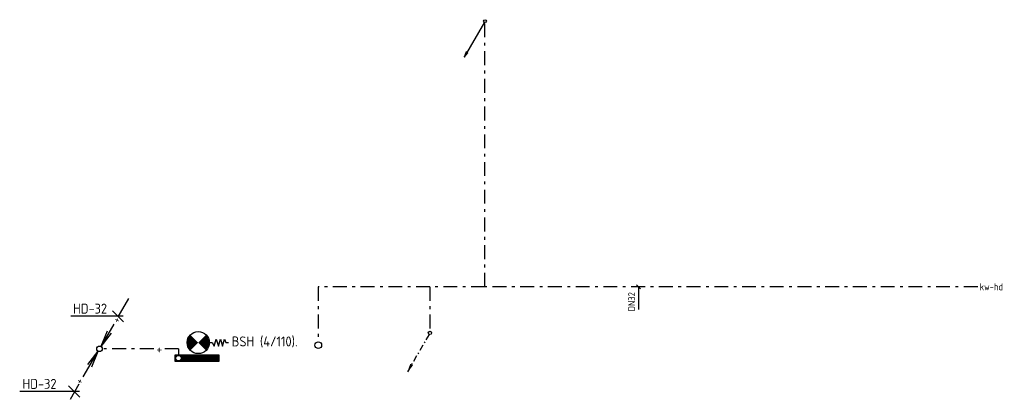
# Model space of a CAD drawing. Header units: millimetres. Extents: x -67014 to 38135, y 8979 to 53413.
# Tile 14 of 18: x -32542 to -14784, y 43259 to 50106. Entities that reach past the tile are written whole.
import ezdxf
from ezdxf.enums import TextEntityAlignment as Align

# ---------------------------------------------------------------- set-up
doc = ezdxf.new("R2010")
doc.units = ezdxf.units.MM
doc.header["$LTSCALE"] = 50
doc.linetypes.add('2322109', pattern=[10, 5, -2, 1, -2])
doc.linetypes.add('KOUDWATER', pattern=[8.4, 4.8, -1.2, 1.2, -1.2])
for name, color, linetype in [('51-LEIDING', 3, 'Continuous'), ('52-KOUD', 3, 'KOUDWATER'), ('54', 3, 'Continuous'), ('55', 3, 'Continuous'), ('SYM-W', 7, 'Continuous'), ('WL531---', 132, 'Continuous'), ('WL5310--_KW', 2, 'KOUDWATER'), ('WM530---_MATEN-B', 1, 'Continuous')]:
    doc.layers.add(name, color=color, linetype=linetype)
doc.styles.add('BURO-018', font='ISO96.shx', dxfattribs={"height": 90})
doc.styles.add('ISO', font='ISO.SHX')
doc.styles.add('MAATVOERING', font='ISO')
doc.styles.add('SA-BEMATEN', font='iso.shx')

# ---------------------------------------------------------------- blocks, each defined once
blk = doc.blocks.new('W3-44')
at = {"layer": '54', "color": 2, "const_width": 2}
for points in [[(1.29, 0.71, 0.414214), (1.29, -0.71, 1)], [(2.71, -0.71, 0.414214), (2.71, 0.71, 1)]]:
    blk.add_lwpolyline(points, format="xyb", dxfattribs=at)
at = {"layer": '54', "color": 7}
blk.add_lwpolyline([(4, 0), (4.5, 0), (4.88, -0.63), (5.26, 0.63), (5.63, -0.63), (6.01, 0.63), (6.39, -0.63), (6.77, 0.63), (6.96, 0), (7.46, 0)], dxfattribs=at)
at = {"layer": '54', "color": 2}
blk.add_circle((2, 0), 2, dxfattribs=at)
blk = doc.blocks.new('*X28')
at = {"color": 0}
for p, q in [((29158, 61986), (29262, 62089)), ((29158, 61999), (29248, 62089)), ((29158, 62013), (29235, 62089)), ((29158, 62026), (29222, 62089)), ((29158, 62040), (29208, 62089)), ((29158, 62053), (29195, 62089)), ((29158, 62067), (29181, 62089)), ((29158, 62080), (29168, 62089)), ((29158, 61972), (29268, 62082)), ((29158, 61959), (29268, 62069)), ((29158, 61945), (29268, 62055)), ((29158, 61932), (29268, 62042)), ((29158, 61918), (29268, 62028)), ((29158, 61905), (29268, 62015)), ((29158, 61891), (29268, 62001)), ((29158, 61878), (29268, 61988)), ((29158, 61865), (29268, 61975)), ((29158, 61851), (29268, 61961)), ((29158, 61838), (29268, 61948)), ((29158, 61824), (29268, 61934)), ((29158, 61811), (29268, 61921)), ((29158, 61797), (29268, 61907)), ((29158, 61784), (29268, 61894)), ((29158, 61770), (29268, 61880)), ((29158, 61757), (29268, 61867)), ((29158, 61743), (29268, 61853)), ((29158, 61730), (29268, 61840)), ((29158, 61716), (29268, 61826)), ((29158, 61703), (29268, 61813)), ((29158, 61689), (29268, 61799)), ((29158, 61676), (29268, 61786)), ((29158, 61662), (29268, 61772)), ((29158, 61649), (29268, 61759)), ((29158, 61636), (29268, 61746)), ((29158, 61622), (29268, 61732)), ((29158, 61609), (29268, 61719)), ((29158, 61595), (29268, 61705)), ((29158, 61582), (29268, 61692)), ((29158, 61568), (29268, 61678)), ((29158, 61555), (29268, 61665)), ((29158, 61541), (29268, 61651)), ((29158, 61528), (29268, 61638)), ((29158, 61514), (29268, 61624)), ((29158, 61501), (29268, 61611)), ((29158, 61487), (29268, 61597)), ((29158, 61474), (29268, 61584)), ((29158, 61460), (29268, 61570)), ((29158, 61447), (29268, 61557)), ((29158, 61433), (29268, 61543)), ((29158, 61420), (29268, 61530)), ((29168, 61416), (29268, 61517)), ((29182, 61416), (29268, 61503)), ((29195, 61416), (29268, 61490)), ((29209, 61416), (29268, 61476)), ((29222, 61416), (29268, 61463)), ((29236, 61416), (29268, 61449)), ((29249, 61416), (29268, 61436)), ((29263, 61416), (29268, 61422))]:
    blk.add_line(p, q, dxfattribs=at)
blk = doc.blocks.new('MVLINE')
blk.add_line((35, -35), (-35, 35))
blk = doc.blocks.new('SS53PY04')
for p, q in [((-0.2286, -0.4318), (-7.493, -12.9794)), ((-6.8326, -11.0744), (-7.493, -12.9794)), ((-7.493, -12.9794), (-6.1722, -11.4554)), ((-6.7818, -11.302999), (-7.2898, -12.446)), ((-7.1628, -12.4968), (-6.4262, -11.5062)), ((-6.1722, -11.4554), (-6.8326, -11.0744))]:
    blk.add_line(p, q)
blk.add_circle((0, 0), 0.5)
blk = doc.blocks.new('LDV2109')
at = {"color": 0, "linetype": 'Continuous'}
for p, q in [((-1.56, -2.71), (-1.75, -3.03)), ((-0.25, -0.43), (-1.19, -2.06)), ((-2.12, -3.68), (-3.06, -5.3)), ((-4, -6.93), (-4.94, -8.55)), ((-3.44, -5.95), (-3.62, -6.28)), ((-5.87, -10.18), (-6.75, -11.69)), ((-5.31, -9.2), (-5.5, -9.53))]:
    blk.add_line(p, q, dxfattribs=at)
blk.add_lwpolyline([(-6.75, -11.69, 0, 1, 0), (-5.5, -9.53, 1, 1, 0)], format="xyseb", dxfattribs=at)
blk.add_circle((0, 0), 0.5, dxfattribs=at)
blk = doc.blocks.new('23222202')
at = {"color": 0, "linetype": 'Continuous'}
blk.add_circle((0, 0), 1.5, dxfattribs=at)
at = {"color": 0, "linetype": 'Continuous', "style": 'BURO-018', "flags": 1}
blk.add_attdef('CV_MATCODE', (0, 0), '', height=1.8, dxfattribs=at)

msp = doc.modelspace()

# ---------------------------------------------------------------- linework, layer by layer
at = {"layer": '51-LEIDING'}
for p, q in [((-29742, 44057), (-29742, 43947)), ((-28942, 44057), (-29742, 44057)), ((-29615, 44057), (-29615, 43947)), ((-28942, 43947), (-28942, 44057)), ((-29742, 43947), (-28942, 43947))]:
    msp.add_line(p, q, dxfattribs=at)
at = {"layer": '54', "color": 7}
for p, q in [((-30675, 44758), (-31622, 44758)), ((-31464, 43401), (-32542, 43401))]:
    msp.add_line(p, q, dxfattribs=at)
at = {"layer": '55', "color": 1, "linetype": 'Continuous'}
for p, q in [((-30577, 45078), (-30770, 44744)), ((-30845, 44614), (-31077, 44212)), ((-30962, 44490), (-31077, 44212)), ((-30894, 44451), (-31077, 44212)), ((-31395, 43662), (-31127, 44125)), ((-31310, 43887), (-31127, 44125)), ((-31242, 43847), (-31127, 44125)), ((-31627, 43259), (-31467, 43536))]:
    msp.add_line(p, q, dxfattribs=at)
msp.add_circle((-31102, 44169), 50, dxfattribs=at)
msp.add_circle((-31102, 44169), 50, dxfattribs=at)
at = {"layer": 'SYM-W', "color": 7}
for p, q in [((-30870, 44858), (-30670, 44658)), ((-31659, 43501), (-31459, 43301))]:
    msp.add_line(p, q, dxfattribs=at)
at = {"layer": 'WL531---', "linetype": '2322109'}
for p, q in [((-24150, 45288), (-24150, 50056)), ((-27156, 45288), (-27156, 44295)), ((-25143, 45288), (-27156, 45288)), ((-24150, 45288), (-25143, 45288)), ((-25143, 45288), (-25143, 44487)), ((-15264, 45288), (-24150, 45288)), ((-30124, 44168), (-31046, 44168)), ((-29677, 44168), (-29972, 44168)), ((-29677, 44168), (-29677, 44046))]:
    msp.add_line(p, q, dxfattribs=at)
at = {"layer": 'WL5310--_KW', "color": 1, "linetype": 'Continuous'}
msp.add_circle((-29678, 44001), 50, dxfattribs=at)
at = {"layer": 'WM530---_MATEN-B'}
msp.add_lwpolyline([(-21381, 45288), (-21381, 45224), (-21381, 44877)], dxfattribs=at)

# ---------------------------------------------------------------- block references
at = {"layer": '51-LEIDING', "xscale": 100, "yscale": 100, "zscale": 100}
msp.add_blockref('W3-44', (-29522, 44283), dxfattribs=at)
at = {"layer": '51-LEIDING', "color": 1, "rotation": 270}
msp.add_blockref('*X28', (-91031, 73216), dxfattribs=at)
at = {"layer": 'WL531---', "linetype": '2322109', "xscale": 50, "yscale": 50, "zscale": 50}
msp.add_blockref('SS53PY04', (-24150, 50081), dxfattribs=at)
at = {"layer": 'WL531---', "xscale": 60, "yscale": 60, "zscale": 60}
msp.add_blockref('LDV2109', (-25143, 44457), dxfattribs=at)
at = {"layer": 'WL531---', "color": 2, "linetype": '2322109', "xscale": 40, "yscale": 40, "zscale": 40}
msp.add_blockref('23222202', (-27156, 44235), dxfattribs=at)
at = {"layer": 'WM530---_MATEN-B'}
msp.add_blockref('MVLINE', (-21381, 45288), dxfattribs=at)

# ---------------------------------------------------------------- texts
at = {"layer": '52-KOUD', "color": 7, "style": 'ISO'}
msp.add_text('+', height=180, dxfattribs=at).set_placement((-30080, 44078))
at = {"layer": '54', "color": 7, "style": 'ISO'}
for p in [(-31580, 44805), (-32491, 43448)]:
    msp.add_text('HD-32', height=180, dxfattribs=at).set_placement(p)
at = {"layer": '55', "color": 7, "style": 'ISO'}
for rotation, p in [(61.3721, (-30757, 44618)), (241.3721, (-31488, 43651))]:
    msp.add_text('+', height=150, rotation=rotation, dxfattribs=at).set_placement(p)
at = {"layer": 'WL531---', "linetype": '2322109', "style": 'SA-BEMATEN'}
msp.add_text('kw-hd', height=125, rotation=360, dxfattribs=at).set_placement((-15018, 45288), align=Align.MIDDLE)
at = {"layer": 'WL5310--_KW', "color": 7, "style": 'ISO'}
msp.add_text('BSH (4/110).', height=180, dxfattribs=at).set_placement((-28717, 44213))
at = {"layer": 'WM530---_MATEN-B', "color": 2, "style": 'MAATVOERING'}
msp.add_text('DN32', height=125, rotation=90, dxfattribs=at).set_placement((-21444, 45193), align=Align.RIGHT)

doc.saveas('drawing.dxf')
